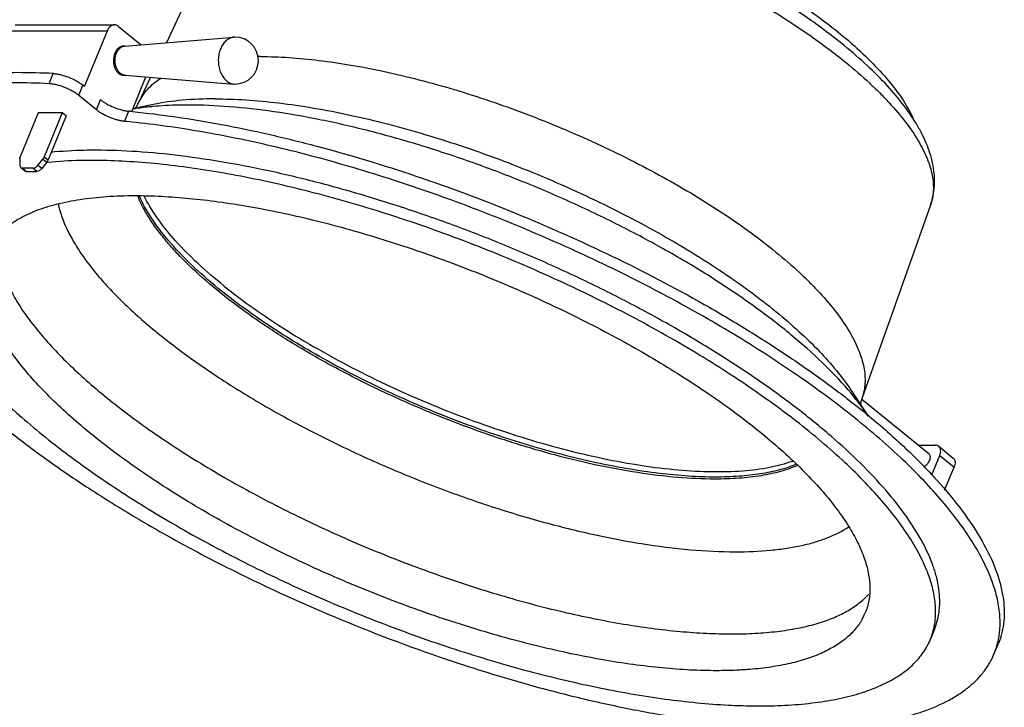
# Model space of a CAD drawing. Header units: inches. Extents: x 0 to 16, y 0 to 10.
# Tile 4 of 44: x 1.3 to 3.6, y 3.2 to 4.9. Entities that reach past the tile are written whole.
import ezdxf

# ---------------------------------------------------------------- set-up
doc = ezdxf.new("R2010")
doc.units = ezdxf.units.IN
doc.header["$LTSCALE"] = 0.935
doc.header["$MEASUREMENT"] = 0
doc.layers.get('0').update_dxf_attribs({"linetype": 'CONTINUOUS'})
doc.layers.add('02___PRT_ALL_AXES', color=7, linetype='CONTINUOUS')
doc.styles.get("Standard").update_dxf_attribs({"font": 'txt', "width": 0.8})
doc.dimstyles.new('DIMSTYLE_1', dxfattribs={"dimtxt": 0.15625, "dimasz": 0.1875, "dimexe": 0.125, "dimexo": 0.0625, "dimgap": 0.078125, "dimtad": 0, "dimtih": 1, "dimtoh": 1, "dimlfac": 9.090909, "dimzin": 4, "dimdsep": 46, "dimtxsty": 'Standard', "dimblk": '_FILLED', "dimblk1": '_FILLED', "dimblk2": '_FILLED', "dimcen": 0.09, "dimazin": 1, "dimtfac": 1, "dimtofl": 0, "dimtmove": 0, "dimatfit": 3, "dimldrblk": '_FILLED', "dimfxl": 1, "dimtolj": 1, "dimtzin": 4, "dimarcsym": 0})

# ---------------------------------------------------------------- blocks, each defined once
blk = doc.blocks.new('_FILLED')
at = {"color": 0, "linetype": 'ByBlock'}
blk.add_solid([(0, 0), (-1, 0.167), (-1, -0.167)], dxfattribs=at)
blk = doc.blocks.new('*D23')
at = {"color": 2, "linetype": 'Continuous', "transparency": 16777216}
for p, q in [((2.0322, 5.237), (0.2168, 5.237)), ((0.3418, 5.237), (0.3418, 3.8636)), ((0.3418, 1.6344), (0.3418, 3.5511)), ((0.7779, 1.6344), (0.2168, 1.6344))]:
    blk.add_line(p, q, dxfattribs=at)
at = {"color": 2, "linetype": 'Continuous', "transparency": 16777216, "xscale": 0.1875, "yscale": 0.1875, "zscale": 0.1875}
for p, rotation in [((0.3418, 5.237), 90), ((0.3418, 1.6344), 270)]:
    blk.add_blockref('_FILLED', p, dxfattribs=dict(at, rotation=rotation))
at = {"color": 2, "linetype": 'Continuous', "transparency": 16777216, "insert": (0.3418, 3.7855), "char_height": 0.15625, "width": 0.625, "attachment_point": 2, "line_spacing_factor": 0.9}
blk.add_mtext('32.75', dxfattribs=at)

msp = doc.modelspace()

# ---------------------------------------------------------------- linework, layer by layer
at = {"color": 7, "linetype": 'Continuous'}
for p, q in [((1.7499, 5.0944), (1.6131, 4.7991)), ((1.2578, 4.8409), (1.4911, 4.8409)), ((1.5008, 4.8372), (1.5535, 4.7942)), ((1.2409, 4.8272), (1.4743, 4.8272)), ((1.4208, 4.6962), (1.4743, 4.8272)), ((1.5155, 4.7911), (1.7713, 4.812)), ((1.7736, 4.8121), (1.7713, 4.812)), ((1.3375, 4.7029), (1.3472, 4.7268)), ((1.5155, 4.723), (1.7713, 4.7021)), ((1.5316, 4.6375), (1.5648, 4.719)), ((1.5756, 4.7181), (1.5484, 4.6595)), ((1.4072, 4.6755), (1.4169, 4.6993)), ((1.4208, 4.6962), (1.4169, 4.6993)), ((1.7713, 4.7021), (1.7736, 4.7021)), ((1.4485, 4.6418), (1.4072, 4.6755)), ((1.4485, 4.6418), (1.4582, 4.6656)), ((1.5817, 4.6541), (1.5343, 4.6442)), ((1.3121, 4.6349), (1.27, 4.5318)), ((1.3684, 4.6349), (1.3121, 4.6349)), ((1.3684, 4.6349), (1.3263, 4.5317)), ((1.3777, 4.6273), (1.3356, 4.5241)), ((1.3777, 4.6273), (1.3684, 4.6349)), ((1.5149, 4.6146), (1.5247, 4.6384)), ((1.3263, 4.5317), (1.3356, 4.5241)), ((1.2688, 4.5261), (1.2691, 4.5116)), ((1.2713, 4.5063), (1.2806, 4.4987)), ((1.2753, 4.505), (1.2846, 4.4974)), ((1.2997, 4.505), (1.2753, 4.505)), ((1.3089, 4.4974), (1.2997, 4.505)), ((1.311, 4.5115), (1.323, 4.5262)), ((1.3203, 4.504), (1.311, 4.5115)), ((1.3323, 4.5186), (1.3203, 4.504)), ((1.323, 4.5262), (1.3323, 4.5186)), ((1.2846, 4.4974), (1.3089, 4.4974)), ((3.4056, 4.4185), (3.2451, 3.9668)), ((3.2176, 3.9862), (3.2594, 3.9237)), ((3.3771, 3.8553), (3.4175, 3.8553)), ((3.4251, 3.8528), (3.4588, 3.8253)), ((3.4086, 3.7859), (3.4272, 3.8315)), ((3.4272, 3.8315), (3.4609, 3.804)), ((3.4388, 3.7501), (3.4609, 3.804))]:
    msp.add_line(p, q, dxfattribs=at)
for centre, radius, start, end in [((1.7736, 4.7844), 0.0276, 94.6486, 98.4672), ((1.7736, 4.7571), 0.055, 270, 90), ((1.8336, 3.865), 0.9015, 89.9992, 90.4069), ((1.335, 2.616), 2.0313, 84.3986, 84.6432), ((1.3257, 2.596), 2.0274, 84.4555, 84.6433), ((1.9793, 2.3725), 2.0124, 50.416, 51.1876), ((3.3885, 3.435), 0.1799, 337.8078, 345.8693)]:
    msp.add_arc(centre, radius, start, end, dxfattribs=at)
for points, knots in [([(3.2033, 4.7922), (3.1766, 4.8139), (3.1196, 4.8567), (3.0272, 4.9167), (2.9264, 4.9741), (2.819, 5.0278), (2.7072, 5.0767), (2.593, 5.1199), (2.4788, 5.1566), (2.3667, 5.186), (2.2588, 5.2076), (2.1571, 5.221), (2.0768, 5.2251), (2.0171, 5.2235), (1.9759, 5.2201), (1.9372, 5.2144), (1.8904, 5.2037), (1.8471, 5.1878), (1.8094, 5.165), (1.7851, 5.145), (1.7647, 5.1216), (1.7542, 5.1037), (1.7499, 5.0944)], [0, 0, 0, 0, 0.064642, 0.134004, 0.207082, 0.282725, 0.359667, 0.436596, 0.512199, 0.585215, 0.654487, 0.719028, 0.778097, 0.805454, 0.831343, 0.855798, 0.878909, 0.921638, 0.941801, 0.961411, 0.980667, 1, 1, 1, 1]), ([(1.7499, 5.0944), (1.7531, 5.1013), (1.761, 5.1146), (1.7769, 5.1324), (1.7968, 5.1482), (1.8206, 5.162), (1.8481, 5.1736), (1.8792, 5.1831), (1.9137, 5.1904), (1.9516, 5.1955), (1.9925, 5.1985), (2.0364, 5.1991), (2.0829, 5.1976), (2.1498, 5.1924), (2.2385, 5.1802), (2.3493, 5.1575), (2.4647, 5.1267), (2.5823, 5.0885), (2.6998, 5.0437), (2.8148, 4.9931), (2.9251, 4.9378), (3.0285, 4.8788), (3.1229, 4.8174), (3.1811, 4.7738), (3.2082, 4.7517)], [0, 0, 0, 0, 0.014199, 0.028985, 0.044769, 0.061873, 0.080524, 0.100875, 0.12301, 0.146964, 0.172734, 0.200279, 0.22954, 0.26043, 0.326672, 0.398039, 0.473377, 0.55141, 0.630787, 0.710114, 0.788004, 0.863105, 0.934155, 1, 1, 1, 1]), ([(1.4911, 4.8409), (1.4894, 4.8409), (1.4859, 4.8402), (1.4811, 4.8373), (1.477, 4.8329), (1.4751, 4.8292), (1.4743, 4.8272)], [0, 0, 0, 0, 0.222784, 0.459288, 0.718046, 1, 1, 1, 1]), ([(1.5008, 4.8372), (1.4994, 4.8384), (1.4964, 4.8402), (1.4928, 4.8409), (1.4911, 4.8409)], [0, 0, 0, 0, 0.514801, 1, 1, 1, 1]), ([(1.7695, 4.8117), (1.7664, 4.8113), (1.7602, 4.8092), (1.7519, 4.8033), (1.7449, 4.7949), (1.7414, 4.7882), (1.7399, 4.7846)], [0, 0, 0, 0, 0.223328, 0.461697, 0.720708, 1, 1, 1, 1]), ([(1.4958, 4.7743), (1.4971, 4.7776), (1.5005, 4.7835), (1.5057, 4.788), (1.5086, 4.7894)], [0, 0, 0, 0, 0.529785, 1, 1, 1, 1]), ([(1.5086, 4.7894), (1.5091, 4.7897), (1.5113, 4.7907), (1.5137, 4.7913), (1.5155, 4.7915)], [0, 0, 0, 0, 0.256228, 1, 1, 1, 1]), ([(1.7399, 4.7846), (1.7365, 4.7762), (1.7339, 4.7622), (1.7354, 4.744), (1.7388, 4.731), (1.7445, 4.7196), (1.7521, 4.7105), (1.7612, 4.7043), (1.768, 4.7024), (1.7713, 4.7021)], [0, 0, 0, 0, 0.27252, 0.411896, 0.547166, 0.674595, 0.791989, 0.899456, 1, 1, 1, 1]), ([(3.4056, 4.4185), (3.4082, 4.4258), (3.4123, 4.4407), (3.4163, 4.4716), (3.4134, 4.5115), (3.4017, 4.5504), (3.388, 4.5811), (3.3708, 4.6129), (3.3437, 4.6527), (3.304, 4.6997), (3.2568, 4.7468), (3.2218, 4.7771), (3.2033, 4.7922)], [0, 0, 0, 0, 0.051648, 0.102903, 0.206881, 0.315216, 0.371895, 0.430735, 0.555866, 0.692159, 0.840318, 1, 1, 1, 1]), ([(1.5086, 4.7247), (1.5068, 4.7256), (1.5035, 4.7279), (1.4994, 4.7327), (1.4961, 4.7386), (1.493, 4.7477), (1.4919, 4.76), (1.4939, 4.7698), (1.4958, 4.7743)], [0, 0, 0, 0, 0.104828, 0.217913, 0.339485, 0.468266, 0.736595, 1, 1, 1, 1]), ([(1.8336, 4.7665), (1.8557, 4.7665), (1.9015, 4.7648), (1.9724, 4.7581), (2.0473, 4.7471), (2.1255, 4.7319), (2.2063, 4.7127), (2.3177, 4.6815), (2.4576, 4.6339), (2.6215, 4.5652), (2.7526, 4.4992), (2.8514, 4.4423), (2.9201, 4.3988), (2.9839, 4.3545), (3.0238, 4.3237), (3.0428, 4.3082)], [0, 0, 0, 0, 0.050461, 0.104782, 0.162566, 0.223414, 0.286857, 0.352386, 0.487516, 0.624326, 0.758222, 0.822688, 0.884788, 0.944054, 1, 1, 1, 1]), ([(3.2082, 4.7517), (3.2266, 4.7366), (3.2531, 4.7137), (3.2861, 4.682), (3.315, 4.652), (3.3463, 4.6153), (3.3765, 4.5715), (3.395, 4.5355), (3.4048, 4.5079), (3.4112, 4.4828), (3.4133, 4.458), (3.4105, 4.4347), (3.4075, 4.4237), (3.4056, 4.4185)], [0, 0, 0, 0, 0.175302, 0.257656, 0.336252, 0.48183, 0.611794, 0.726502, 0.778556, 0.827409, 0.916995, 0.959003, 1, 1, 1, 1]), ([(1.3472, 4.7268), (1.3196, 4.7281), (1.2658, 4.7295), (1.2121, 4.7282), (1.1861, 4.7268)], [0, 0, 0, 0, 0.515475, 1, 1, 1, 1]), ([(1.3472, 4.7268), (1.35, 4.7266), (1.3558, 4.726), (1.368, 4.7235), (1.3838, 4.7184), (1.3989, 4.7114), (1.4098, 4.7047), (1.4147, 4.7012), (1.4169, 4.6993)], [0, 0, 0, 0, 0.108762, 0.229832, 0.49402, 0.76136, 0.886226, 1, 1, 1, 1]), ([(1.5155, 4.7226), (1.5149, 4.7227), (1.5125, 4.723), (1.5102, 4.7238), (1.5086, 4.7247)], [0, 0, 0, 0, 0.246044, 1, 1, 1, 1]), ([(1.5484, 4.6595), (1.551, 4.665), (1.5571, 4.6758), (1.5732, 4.6962), (1.5887, 4.7088), (1.6, 4.7162)], [0, 0, 0, 0, 0.236121, 0.478756, 1, 1, 1, 1]), ([(1.3375, 4.7029), (1.3098, 4.7043), (1.2561, 4.7057), (1.2024, 4.7044), (1.1764, 4.7029)], [0, 0, 0, 0, 0.515475, 1, 1, 1, 1]), ([(1.4072, 4.6755), (1.405, 4.6773), (1.4001, 4.6809), (1.3891, 4.6876), (1.3741, 4.6946), (1.3583, 4.6997), (1.346, 4.7022), (1.3402, 4.7028), (1.3375, 4.7029)], [0, 0, 0, 0, 0.113774, 0.23864, 0.50598, 0.770168, 0.891238, 1, 1, 1, 1]), ([(1.7272, 4.6674), (1.7014, 4.6674), (1.6526, 4.6655), (1.6041, 4.6588), (1.5817, 4.6541)], [0, 0, 0, 0, 0.529173, 1, 1, 1, 1]), ([(1.7272, 4.6674), (1.7512, 4.6674), (1.8011, 4.6656), (1.8782, 4.6583), (1.9597, 4.6463), (2.0448, 4.6298), (2.1328, 4.6089), (2.2539, 4.575), (2.4062, 4.5232), (2.5846, 4.4484), (2.7273, 4.3766), (2.8347, 4.3146), (2.9095, 4.2673), (2.9789, 4.2191), (3.0224, 4.1856), (3.043, 4.1688)], [0, 0, 0, 0, 0.050465, 0.104781, 0.162565, 0.223414, 0.286857, 0.352386, 0.487516, 0.624326, 0.758222, 0.822689, 0.884789, 0.94405, 1, 1, 1, 1]), ([(1.4582, 4.6656), (1.4603, 4.6639), (1.4649, 4.6605), (1.4752, 4.6542), (1.4895, 4.6473), (1.5045, 4.6422), (1.5163, 4.6395), (1.522, 4.6387), (1.5247, 4.6384)], [0, 0, 0, 0, 0.112479, 0.235542, 0.499578, 0.763835, 0.887166, 1, 1, 1, 1]), ([(1.5806, 4.6493), (1.5765, 4.6489), (1.5606, 4.6473), (1.5448, 4.6452), (1.5331, 4.6433)], [0, 0, 0, 0, 0.257339, 1, 1, 1, 1]), ([(1.5384, 4.6436), (1.5402, 4.6458), (1.544, 4.6509), (1.547, 4.6564), (1.5484, 4.6595)], [0, 0, 0, 0, 0.459869, 1, 1, 1, 1]), ([(1.6638, 4.6529), (1.6566, 4.6529), (1.6288, 4.6526), (1.601, 4.6512), (1.5806, 4.6493)], [0, 0, 0, 0, 0.260092, 1, 1, 1, 1]), ([(3.2594, 3.9237), (3.245, 3.9452), (3.2111, 3.9889), (3.1503, 4.0522), (3.0775, 4.1165), (2.9936, 4.1809), (2.8998, 4.2445), (2.7975, 4.3062), (2.6881, 4.3652), (2.5733, 4.4207), (2.4548, 4.4718), (2.3343, 4.5177), (2.2136, 4.5578), (2.0944, 4.5916), (1.9785, 4.6184), (1.8676, 4.6379), (1.7633, 4.6499), (1.696, 4.6529), (1.6638, 4.6529)], [0, 0, 0, 0, 0.043151, 0.091907, 0.145983, 0.204899, 0.26803, 0.334643, 0.403924, 0.474999, 0.546958, 0.618873, 0.689814, 0.758875, 0.825188, 0.887941, 0.946422, 1, 1, 1, 1]), ([(1.5149, 4.6146), (1.5122, 4.6148), (1.5066, 4.6157), (1.4947, 4.6184), (1.4798, 4.6235), (1.4655, 4.6303), (1.4552, 4.6367), (1.4506, 4.6401), (1.4485, 4.6418)], [0, 0, 0, 0, 0.112834, 0.236165, 0.500422, 0.764458, 0.887521, 1, 1, 1, 1]), ([(1.5333, 4.6376), (1.5674, 4.6342), (1.6372, 4.6256), (1.7437, 4.6078), (1.8539, 4.5848), (2.0068, 4.547), (2.2012, 4.4882), (2.4329, 4.4017), (2.6589, 4.3013), (2.839, 4.2073), (2.9746, 4.1273), (3.0695, 4.0665), (3.158, 4.0048), (3.2139, 3.9621), (3.2406, 3.9406)], [0, 0, 0, 0, 0.055094, 0.113072, 0.173564, 0.236211, 0.36632, 0.499999, 0.633678, 0.763787, 0.826435, 0.886932, 0.944902, 1, 1, 1, 1]), ([(3.563, 3.391), (3.5659, 3.4027), (3.5696, 3.4272), (3.5684, 3.4656), (3.5606, 3.5059), (3.5464, 3.5481), (3.5259, 3.5919), (3.4993, 3.6371), (3.4665, 3.6837), (3.4278, 3.7312), (3.3834, 3.7797), (3.3335, 3.8287), (3.2783, 3.8781), (3.1961, 3.9457), (3.0818, 4.0292), (2.9314, 4.125), (2.7676, 4.2168), (2.5936, 4.3027), (2.4127, 4.3812), (2.2284, 4.4507), (2.0441, 4.5099), (1.8635, 4.5576), (1.6899, 4.593), (1.5764, 4.6086), (1.5216, 4.614)], [0, 0, 0, 0, 0.014298, 0.029358, 0.045535, 0.063098, 0.082232, 0.103057, 0.125633, 0.149981, 0.176084, 0.203899, 0.23336, 0.264383, 0.330688, 0.401872, 0.476822, 0.554318, 0.633065, 0.711739, 0.789014, 0.863605, 0.934298, 1, 1, 1, 1]), ([(1.2688, 4.5261), (1.2688, 4.5265), (1.2689, 4.5285), (1.2694, 4.5304), (1.27, 4.5318)], [0, 0, 0, 0, 0.231493, 1, 1, 1, 1]), ([(1.3263, 4.5317), (1.3261, 4.5312), (1.3252, 4.5293), (1.324, 4.5274), (1.323, 4.5262)], [0, 0, 0, 0, 0.24309, 1, 1, 1, 1]), ([(1.2691, 4.5116), (1.2691, 4.5106), (1.2694, 4.5086), (1.2706, 4.5069), (1.2713, 4.5063)], [0, 0, 0, 0, 0.531685, 1, 1, 1, 1]), ([(1.2713, 4.5063), (1.2718, 4.5058), (1.2731, 4.5052), (1.2746, 4.505), (1.2753, 4.505)], [0, 0, 0, 0, 0.481224, 1, 1, 1, 1]), ([(1.2997, 4.505), (1.3017, 4.505), (1.3049, 4.5062), (1.3085, 4.5088), (1.3103, 4.5106), (1.311, 4.5115)], [0, 0, 0, 0, 0.453064, 0.72019, 1, 1, 1, 1]), ([(1.3323, 4.5186), (1.3326, 4.519), (1.3339, 4.5207), (1.335, 4.5226), (1.3356, 4.5241)], [0, 0, 0, 0, 0.255611, 1, 1, 1, 1]), ([(1.2846, 4.4974), (1.2838, 4.4974), (1.2824, 4.4976), (1.2811, 4.4983), (1.2806, 4.4987)], [0, 0, 0, 0, 0.518776, 1, 1, 1, 1]), ([(1.3203, 4.504), (1.3195, 4.503), (1.3178, 4.5012), (1.3142, 4.4986), (1.311, 4.4974), (1.3089, 4.4974)], [0, 0, 0, 0, 0.27981, 0.546936, 1, 1, 1, 1]), ([(0.9072, 4.448), (0.9041, 4.4403), (0.8989, 4.4243), (0.8943, 4.3993), (0.893, 4.373), (0.8957, 4.3356), (0.9051, 4.297), (0.9201, 4.2579), (0.9404, 4.2153), (0.974, 4.1602), (1.0252, 4.0937), (1.0877, 4.0255), (1.1612, 3.9561), (1.2449, 3.8862), (1.338, 3.8165), (1.4397, 3.7477), (1.5489, 3.6803), (1.6647, 3.6151), (1.8274, 3.5314), (2.0389, 3.4364), (2.2565, 3.3562), (2.4313, 3.3022), (2.5596, 3.2677), (2.6848, 3.2394), (2.8056, 3.2174), (2.9208, 3.202), (3.0295, 3.1934), (3.1306, 3.1915), (3.223, 3.1965), (3.3061, 3.2082), (3.379, 3.2266), (3.4324, 3.2481), (3.4688, 3.2688), (3.4923, 3.2854), (3.5129, 3.3035), (3.5303, 3.3232), (3.5446, 3.3443), (3.552, 3.3593), (3.5551, 3.367)], [0, 0, 0, 0, 0.007734, 0.015596, 0.023708, 0.032178, 0.050522, 0.060551, 0.071207, 0.094505, 0.120555, 0.149356, 0.180816, 0.214773, 0.251013, 0.289277, 0.329278, 0.370696, 0.413196, 0.500008, 0.586819, 0.629318, 0.670736, 0.710735, 0.748998, 0.785236, 0.819191, 0.850649, 0.879448, 0.905496, 0.928791, 0.949459, 0.958904, 0.967824, 0.976293, 0.984405, 0.992267, 1, 1, 1, 1]), ([(2.8994, 3.776), (2.8705, 3.776), (2.8101, 3.7789), (2.7162, 3.7904), (2.6161, 3.8092), (2.5117, 3.8349), (2.4046, 3.8671), (2.2967, 3.9053), (2.1899, 3.9487), (2.0858, 3.9967), (1.9865, 4.0484), (1.8934, 4.103), (1.8082, 4.1595), (1.7324, 4.2169), (1.6766, 4.266), (1.6379, 4.3051), (1.6128, 4.3333), (1.5908, 4.361), (1.5722, 4.388), (1.5568, 4.4144), (1.5486, 4.4321), (1.5451, 4.4408)], [0, 0, 0, 0, 0.055436, 0.116272, 0.181739, 0.250959, 0.322936, 0.396611, 0.470881, 0.544631, 0.616755, 0.686191, 0.751941, 0.813107, 0.868927, 0.894649, 0.918837, 0.94146, 0.962509, 0.982004, 1, 1, 1, 1]), ([(1.7347, 4.2228), (1.7126, 4.2409), (1.6717, 4.2767), (1.6185, 4.3321), (1.5773, 4.3858), (1.5567, 4.4227), (1.5491, 4.4405)], [0, 0, 0, 0, 0.2974, 0.564092, 0.798235, 1, 1, 1, 1]), ([(1.7403, 4.235), (1.7196, 4.2519), (1.681, 4.2855), (1.6303, 4.3375), (1.5899, 4.3881), (1.569, 4.4227), (1.5608, 4.4396)], [0, 0, 0, 0, 0.29351, 0.558917, 0.794457, 1, 1, 1, 1]), ([(1.3591, 4.4214), (1.3633, 4.4007), (1.3749, 4.3692), (1.3968, 4.3286), (1.4182, 4.2959), (1.4439, 4.2624), (1.4736, 4.2282), (1.5073, 4.1935), (1.5586, 4.1455), (1.6318, 4.0857), (1.7124, 4.0289), (1.7825, 3.9839), (1.8581, 3.9385), (1.9577, 3.8842), (2.0826, 3.8241), (2.2119, 3.7695), (2.3431, 3.7213), (2.4738, 3.6805), (2.6016, 3.6479), (2.7241, 3.624), (2.839, 3.6093), (2.913, 3.6056), (2.9482, 3.6056)], [0, 0, 0, 0, 0.034066, 0.053413, 0.074406, 0.097078, 0.121428, 0.147428, 0.175023, 0.234689, 0.299691, 0.33391, 0.3691, 0.441832, 0.516729, 0.592567, 0.668101, 0.742091, 0.813339, 0.880719, 0.943226, 1, 1, 1, 1]), ([(1.2154, 4.3481), (1.2145, 4.338), (1.2148, 4.3167), (1.2208, 4.284), (1.2322, 4.2498), (1.2489, 4.2142), (1.2709, 4.1774), (1.298, 4.1396), (1.3301, 4.1008), (1.367, 4.0614), (1.4085, 4.0215), (1.4714, 3.9666), (1.5603, 3.8985), (1.6788, 3.8201), (1.8093, 3.7446), (1.949, 3.6738), (2.095, 3.6091), (2.2444, 3.5518), (2.394, 3.503), (2.5408, 3.4639), (2.6815, 3.4352), (2.7941, 3.4201), (2.8788, 3.4141), (2.9191, 3.413), (2.9387, 3.413)], [0, 0, 0, 0, 0.014797, 0.030718, 0.048055, 0.067014, 0.087717, 0.11023, 0.134569, 0.160712, 0.188608, 0.218182, 0.281947, 0.351068, 0.424393, 0.500635, 0.578417, 0.656317, 0.73291, 0.80681, 0.876709, 0.941433, 0.971548, 1, 1, 1, 1]), ([(3.0428, 4.3082), (3.0617, 4.2928), (3.0889, 4.2693), (3.1226, 4.2368), (3.1523, 4.2061), (3.1843, 4.1685), (3.2153, 4.1237), (3.2342, 4.0867), (3.2443, 4.0584), (3.2508, 4.0327), (3.253, 4.0073), (3.2501, 3.9834), (3.247, 3.9722), (3.2451, 3.9668)], [0, 0, 0, 0, 0.175302, 0.257656, 0.336252, 0.48183, 0.611794, 0.726502, 0.778556, 0.827409, 0.916995, 0.959003, 1, 1, 1, 1]), ([(1.7403, 4.235), (1.7627, 4.2167), (1.8103, 4.1806), (1.8868, 4.129), (1.9701, 4.079), (2.0589, 4.0311), (2.1521, 3.986), (2.2483, 3.9445), (2.3461, 3.907), (2.4441, 3.8742), (2.541, 3.8464), (2.6354, 3.824), (2.726, 3.8075), (2.8115, 3.7969), (2.8907, 3.7925), (2.9625, 3.7942), (3.0259, 3.8021), (3.0647, 3.8121), (3.0822, 3.8183)], [0, 0, 0, 0, 0.05995, 0.124058, 0.191574, 0.261722, 0.333645, 0.406456, 0.479252, 0.551127, 0.621197, 0.68861, 0.752575, 0.812374, 0.867395, 0.917159, 0.961373, 1, 1, 1, 1]), ([(2.9013, 3.7807), (2.88, 3.7807), (2.8358, 3.7823), (2.7674, 3.7888), (2.6952, 3.7994), (2.5925, 3.8194), (2.4597, 3.854), (2.2993, 3.9086), (2.1412, 3.9749), (2.0147, 4.0385), (1.9194, 4.0935), (1.853, 4.1354), (1.7916, 4.1782), (1.753, 4.2079), (1.7347, 4.2228)], [0, 0, 0, 0, 0.050463, 0.104784, 0.16257, 0.223419, 0.35237, 0.487504, 0.624317, 0.758216, 0.822684, 0.884785, 0.944053, 1, 1, 1, 1]), ([(3.043, 4.1688), (3.0614, 4.1537), (3.0962, 4.1238), (3.1437, 4.0777), (3.1842, 4.0324), (3.2074, 4.0015), (3.2176, 3.9862)], [0, 0, 0, 0, 0.281669, 0.542979, 0.782602, 1, 1, 1, 1]), ([(3.2451, 3.9668), (3.244, 3.9636), (3.2423, 3.9574), (3.2414, 3.951), (3.2412, 3.9481)], [0, 0, 0, 0, 0.541554, 1, 1, 1, 1]), ([(3.2616, 3.9235), (3.2909, 3.8992), (3.3329, 3.8624), (3.385, 3.8115), (3.4305, 3.7633), (3.4796, 3.7045), (3.5264, 3.6345), (3.5546, 3.5768), (3.5691, 3.5327), (3.5759, 3.5018), (3.579, 3.4721), (3.5783, 3.4435), (3.5738, 3.4163), (3.5682, 3.3991), (3.5648, 3.3908)], [0, 0, 0, 0, 0.176019, 0.258536, 0.337223, 0.482747, 0.612354, 0.726524, 0.778307, 0.826926, 0.872809, 0.916499, 0.958647, 1, 1, 1, 1]), ([(3.4251, 3.8528), (3.4241, 3.8536), (3.4216, 3.8549), (3.4189, 3.8553), (3.4175, 3.8553)], [0, 0, 0, 0, 0.480956, 1, 1, 1, 1]), ([(3.4272, 3.8315), (3.428, 3.8336), (3.4293, 3.8377), (3.4297, 3.8438), (3.4284, 3.8491), (3.4263, 3.8518), (3.4251, 3.8528)], [0, 0, 0, 0, 0.298021, 0.56257, 0.792687, 1, 1, 1, 1]), ([(3.4588, 3.8253), (3.46, 3.8243), (3.4621, 3.8216), (3.4634, 3.8163), (3.463, 3.8102), (3.4617, 3.8061), (3.4609, 3.804)], [0, 0, 0, 0, 0.207313, 0.43743, 0.701979, 1, 1, 1, 1]), ([(3.0934, 3.8078), (3.0806, 3.8023), (3.0526, 3.7927), (3.0066, 3.7829), (2.9549, 3.7771), (2.9184, 3.776), (2.8994, 3.776)], [0, 0, 0, 0, 0.211179, 0.447927, 0.711054, 1, 1, 1, 1]), ([(3.0905, 3.8106), (3.0779, 3.8054), (3.0504, 3.7964), (3.0054, 3.7873), (2.9551, 3.7818), (2.9198, 3.7807), (2.9013, 3.7807)], [0, 0, 0, 0, 0.212607, 0.449911, 0.71257, 1, 1, 1, 1]), ([(2.9482, 3.6056), (2.9758, 3.6056), (3.0162, 3.6072), (3.068, 3.6135), (3.103, 3.6199), (3.1351, 3.6281), (3.1726, 3.641), (3.1985, 3.6539), (3.2137, 3.6642)], [0, 0, 0, 0, 0.301282, 0.43903, 0.567976, 0.68823, 0.800038, 1, 1, 1, 1]), ([(2.9387, 3.413), (2.9573, 3.413), (2.9933, 3.4139), (3.0453, 3.4183), (3.093, 3.4256), (3.1363, 3.4358), (3.1749, 3.4489), (3.2087, 3.4648), (3.2374, 3.4835), (3.2536, 3.4983), (3.2607, 3.5061)], [0, 0, 0, 0, 0.162514, 0.3141, 0.454417, 0.583506, 0.7017, 0.809676, 0.908545, 1, 1, 1, 1])]:
    msp.add_open_spline(points, degree=3, knots=knots, dxfattribs=at)
at = {"layer": '02___PRT_ALL_AXES', "color": 7, "linetype": 'Continuous'}
for p, q in [((1.513, 4.7915), (1.5169, 4.7915)), ((1.513, 4.7226), (1.5169, 4.7226)), ((1.2704, 4.5296), (1.2682, 4.5291)), ((1.271, 4.5076), (1.2699, 4.5074)), ((3.2445, 3.9636), (3.4013, 3.8356)), ((3.4151, 3.4242), (3.4053, 3.4003)), ((3.5551, 3.367), (3.5648, 3.3908)), ((2.9872, 3.2444), (2.9898, 3.2444))]:
    msp.add_line(p, q, dxfattribs=at)
for centre, radius, start, end in [((1.4211, 3.6214), 0.9011, 95.5169, 95.7373), ((3.1228, 3.5158), 0.1403, 331.0894, 337.7652), ((3.0076, 4.7068), 1.4626, 267.0259, 269.2), ((3.0046, 4.5513), 1.307, 269.3519, 269.9965)]:
    msp.add_arc(centre, radius, start, end, dxfattribs=at)
for points, knots in [([(2.0947, 5.237), (2.1153, 5.237), (2.1582, 5.2354), (2.2244, 5.229), (2.2945, 5.2184), (2.3941, 5.1987), (2.5228, 5.1643), (2.6777, 5.1104), (2.8298, 5.0452), (2.9508, 4.9826), (3.0413, 4.9288), (3.1038, 4.888), (3.1612, 4.8464), (3.1969, 4.8176), (3.2137, 4.8032)], [0, 0, 0, 0, 0.050713, 0.1054, 0.163637, 0.224994, 0.355004, 0.491018, 0.628244, 0.761822, 0.825787, 0.887129, 0.94535, 1, 1, 1, 1]), ([(1.513, 4.7915), (1.5109, 4.7915), (1.5064, 4.7907), (1.5004, 4.787), (1.4954, 4.7814), (1.4929, 4.7768), (1.4919, 4.7743)], [0, 0, 0, 0, 0.222822, 0.45929, 0.718153, 1, 1, 1, 1]), ([(3.2137, 4.8032), (3.2314, 4.788), (3.2641, 4.7579), (3.307, 4.7116), (3.3409, 4.6666), (3.3582, 4.6359), (3.3649, 4.6209)], [0, 0, 0, 0, 0.293294, 0.558296, 0.793805, 1, 1, 1, 1]), ([(1.4919, 4.7743), (1.4897, 4.7689), (1.4881, 4.7599), (1.4892, 4.7482), (1.4916, 4.7399), (1.4954, 4.7327), (1.5004, 4.7271), (1.5064, 4.7234), (1.5109, 4.7226), (1.513, 4.7226)], [0, 0, 0, 0, 0.274274, 0.414305, 0.549746, 0.676723, 0.793171, 0.899679, 1, 1, 1, 1]), ([(1.4481, 4.5469), (1.4388, 4.5469), (1.4033, 4.5465), (1.3677, 4.5445), (1.3416, 4.5419)], [0, 0, 0, 0, 0.26091, 1, 1, 1, 1]), ([(3.1722, 3.8765), (3.1464, 3.8989), (3.0916, 3.9433), (3.0034, 4.0074), (2.9075, 4.0705), (2.8046, 4.1319), (2.6959, 4.1911), (2.5825, 4.2474), (2.4655, 4.3003), (2.3461, 4.3492), (2.2256, 4.3936), (2.1051, 4.433), (1.986, 4.4672), (1.8693, 4.4957), (1.7563, 4.5181), (1.6482, 4.5345), (1.546, 4.5444), (1.4799, 4.5469), (1.4481, 4.5469)], [0, 0, 0, 0, 0.05448, 0.112562, 0.173802, 0.237696, 0.303701, 0.371243, 0.439723, 0.50853, 0.577048, 0.644665, 0.710782, 0.774823, 0.836242, 0.89453, 0.949253, 1, 1, 1, 1]), ([(1.4384, 4.523), (1.4293, 4.523), (1.3947, 4.5227), (1.36, 4.5208), (1.3345, 4.5183)], [0, 0, 0, 0, 0.260584, 1, 1, 1, 1]), ([(3.4053, 3.4003), (3.4097, 3.411), (3.4162, 3.4337), (3.4187, 3.47), (3.4142, 3.5086), (3.4028, 3.5491), (3.3846, 3.5914), (3.3598, 3.6353), (3.3285, 3.6806), (3.2908, 3.727), (3.2471, 3.7743), (3.1975, 3.8223), (3.1424, 3.8706), (3.0819, 3.919), (3.0166, 3.9671), (2.9217, 4.0318), (2.7935, 4.1101), (2.6291, 4.1973), (2.4555, 4.2776), (2.2766, 4.349), (2.0965, 4.4099), (1.9194, 4.4589), (1.7749, 4.4895), (1.6639, 4.5069), (1.5854, 4.5161), (1.5106, 4.5217), (1.462, 4.523), (1.4384, 4.523)], [0, 0, 0, 0, 0.014229, 0.029011, 0.044832, 0.062066, 0.080979, 0.101736, 0.124427, 0.149079, 0.175676, 0.204162, 0.234456, 0.266449, 0.300014, 0.335006, 0.408621, 0.485912, 0.565358, 0.645371, 0.724342, 0.800698, 0.87295, 0.907112, 0.939764, 0.970773, 1, 1, 1, 1]), ([(1.1903, 4.3047), (1.1925, 4.3101), (1.1977, 4.3208), (1.2109, 4.3411), (1.2331, 4.3645), (1.2671, 4.3879), (1.3085, 4.4071), (1.357, 4.4221), (1.4122, 4.4329), (1.4738, 4.4393), (1.5169, 4.4406), (1.5394, 4.4406)], [0, 0, 0, 0, 0.044587, 0.089788, 0.184169, 0.287288, 0.401982, 0.529985, 0.672221, 0.829006, 1, 1, 1, 1]), ([(1.5394, 4.4406), (1.5599, 4.4406), (1.6023, 4.4394), (1.6675, 4.4345), (1.7358, 4.4265), (1.8325, 4.4114), (1.9583, 4.3847), (2.1127, 4.342), (2.2695, 4.289), (2.4253, 4.2268), (2.5765, 4.1569), (2.7197, 4.0809), (2.8515, 4.0004), (2.9517, 3.9298), (3.0236, 3.8723), (3.0716, 3.8302), (3.1148, 3.7884), (3.1529, 3.7472), (3.1857, 3.7068), (3.2129, 3.6674), (3.2346, 3.6291), (3.2504, 3.5923), (3.2603, 3.557), (3.2643, 3.5234), (3.2621, 3.4917), (3.2564, 3.4719), (3.2526, 3.4627)], [0, 0, 0, 0, 0.029227, 0.060236, 0.092889, 0.127052, 0.199304, 0.275661, 0.354633, 0.434647, 0.514094, 0.591385, 0.665001, 0.733548, 0.765541, 0.795835, 0.824322, 0.85092, 0.875572, 0.898263, 0.91902, 0.937933, 0.955168, 0.970989, 0.985771, 1, 1, 1, 1]), ([(1.0376, 4.367), (1.0334, 4.3567), (1.027, 4.3348), (1.0242, 4.2998), (1.028, 4.2626), (1.0383, 4.2236), (1.055, 4.1829), (1.0778, 4.1407), (1.1068, 4.0971), (1.1418, 4.0524), (1.1825, 4.0068), (1.2288, 3.9606), (1.2804, 3.9139), (1.3577, 3.85), (1.466, 3.7711), (1.609, 3.6808), (1.7651, 3.5947), (1.9308, 3.5147), (2.1028, 3.4425), (2.2772, 3.3796), (2.4504, 3.3274), (2.6187, 3.287), (2.7784, 3.2591), (2.8821, 3.2488), (2.9317, 3.2462)], [0, 0, 0, 0, 0.014194, 0.028908, 0.044597, 0.061622, 0.080241, 0.100622, 0.122858, 0.146987, 0.173003, 0.200863, 0.230496, 0.26181, 0.329001, 0.401369, 0.477647, 0.556441, 0.636279, 0.715659, 0.793092, 0.867147, 0.936498, 1, 1, 1, 1]), ([(2.9035, 3.3268), (2.883, 3.3268), (2.8406, 3.3279), (2.7754, 3.3328), (2.7071, 3.3408), (2.6104, 3.356), (2.4846, 3.3826), (2.3302, 3.4253), (2.1734, 3.4784), (2.0176, 3.5405), (1.8664, 3.6105), (1.7232, 3.6865), (1.5914, 3.7669), (1.4912, 3.8376), (1.4193, 3.8951), (1.3713, 3.9371), (1.3281, 3.9789), (1.29, 4.0201), (1.2572, 4.0605), (1.23, 4.1), (1.2084, 4.1382), (1.1925, 4.1751), (1.1826, 4.2104), (1.1786, 4.244), (1.1808, 4.2756), (1.1865, 4.2954), (1.1903, 4.3047)], [0, 0, 0, 0, 0.029227, 0.060236, 0.092889, 0.127052, 0.199304, 0.275661, 0.354633, 0.434647, 0.514094, 0.591385, 0.665001, 0.733548, 0.765541, 0.795835, 0.824322, 0.85092, 0.875572, 0.898263, 0.91902, 0.937933, 0.955168, 0.970989, 0.985771, 1, 1, 1, 1]), ([(3.4151, 3.4242), (3.418, 3.4312), (3.4227, 3.4459), (3.4268, 3.4691), (3.4278, 3.4933), (3.4257, 3.5186), (3.4205, 3.5448), (3.4092, 3.5821), (3.3868, 3.6309), (3.3492, 3.6903), (3.3004, 3.7518), (3.2408, 3.8149), (3.1961, 3.8559), (3.1722, 3.8765)], [0, 0, 0, 0, 0.042215, 0.085173, 0.129573, 0.176036, 0.225082, 0.277133, 0.391375, 0.520508, 0.665143, 0.825181, 1, 1, 1, 1]), ([(3.4013, 3.8356), (3.4022, 3.8348), (3.4038, 3.8328), (3.4047, 3.8288), (3.4044, 3.8242), (3.4035, 3.8212), (3.4028, 3.8196)], [0, 0, 0, 0, 0.207357, 0.437434, 0.702261, 1, 1, 1, 1]), ([(3.4028, 3.8196), (3.4015, 3.8164), (3.3978, 3.8105), (3.3925, 3.806), (3.3896, 3.8043)], [0, 0, 0, 0, 0.504085, 1, 1, 1, 1]), ([(3.2456, 3.4479), (3.2409, 3.4395), (3.2295, 3.4231), (3.2074, 3.4015), (3.1802, 3.3825), (3.1481, 3.3662), (3.1113, 3.3526), (3.0699, 3.3418), (3.0242, 3.3338), (2.9922, 3.3305), (2.9755, 3.3293)], [0, 0, 0, 0, 0.094589, 0.194201, 0.301405, 0.418146, 0.545736, 0.684998, 0.836372, 1, 1, 1, 1]), ([(3.2999, 3.2972), (3.3124, 3.3034), (3.3357, 3.3167), (3.366, 3.3411), (3.3897, 3.3689), (3.401, 3.3897), (3.4053, 3.4003)], [0, 0, 0, 0, 0.277764, 0.532679, 0.770817, 1, 1, 1, 1]), ([(2.9755, 3.3293), (2.9697, 3.3289), (2.9458, 3.3274), (2.9217, 3.3268), (2.9035, 3.3268)], [0, 0, 0, 0, 0.241807, 1, 1, 1, 1]), ([(3.2438, 3.275), (3.2488, 3.2766), (3.2679, 3.283), (3.2866, 3.2907), (3.2999, 3.2972)], [0, 0, 0, 0, 0.261582, 1, 1, 1, 1]), ([(3.0045, 3.2443), (3.0272, 3.2443), (3.0708, 3.2454), (3.1336, 3.2511), (3.191, 3.2605), (3.2269, 3.2697), (3.2438, 3.275)], [0, 0, 0, 0, 0.280564, 0.541022, 0.780776, 1, 1, 1, 1])]:
    msp.add_open_spline(points, degree=3, knots=knots, dxfattribs=at)

# ---------------------------------------------------------------- dimensions: what is measured, and where the dimension line sits
at = {"color": 2, "linetype": 'Continuous'}
dim = msp.add_linear_dim(base=(0.3418, 5.237), p1=(0.8404, 1.6344), p2=(2.0947, 5.237), angle=90, dimstyle='DIMSTYLE_1', dxfattribs=at)
dim.commit()
dim.dimension.update_dxf_attribs({"geometry": '*D23', "text_midpoint": (0.3457, 3.7074), "dimtype": 160})

doc.saveas('drawing.dxf')
